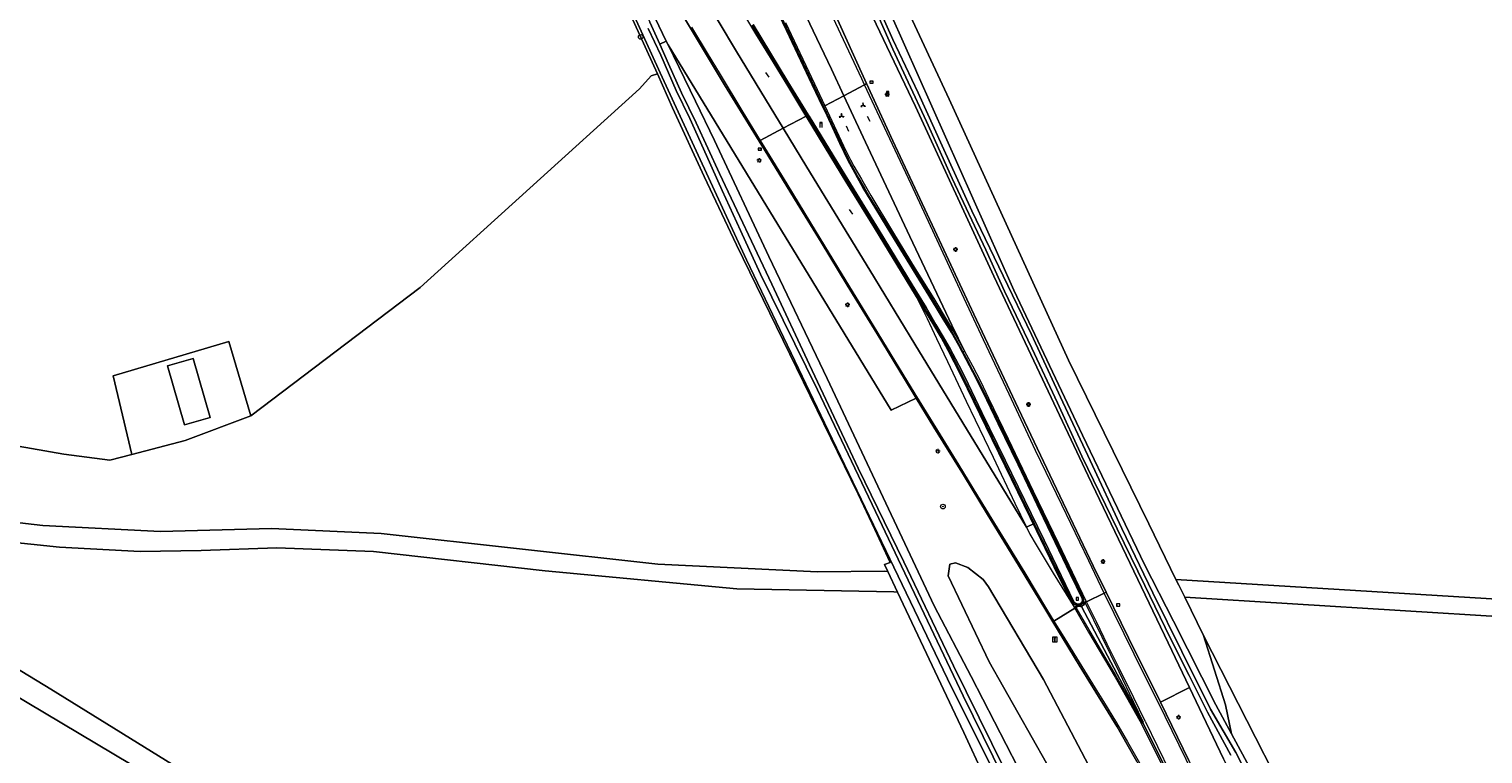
# Model space of a CAD drawing. Header units: metres. Extents: x 168032 to 180145, y 382923 to 399665.
# Tile 11 of 256: x 178185 to 178436, y 384806 to 384932. Entities that reach past the tile are written whole.
import ezdxf
from ezdxf.enums import TextEntityAlignment as Align

# ---------------------------------------------------------------- set-up
doc = ezdxf.new("R2010")
doc.units = ezdxf.units.M
doc.layers.get('0').update_dxf_attribs({"color": 8, "lineweight": 18})
for name, color, linetype, lineweight in [('B-WE-GR-BEPLANTING_CULTUUR_BOSPLANTSOEN-GV', 8, 'Continuous', 18), ('B-WE-GR-BOOM-S', 8, 'Continuous', 18), ('B-WE-GR-BOS_GEMENGD-GV', 8, 'Continuous', 18), ('B-WE-GR-BOS_LOOF-GV', 8, 'Continuous', 18), ('B-WE-GR-BOS_NAALD-GV', 8, 'Continuous', 18), ('B-WE-GR-GRAS-GV', 8, 'Continuous', 18), ('B-WE-IE-MEUBILAIR_WEGMEUBILAIR-S', 8, 'Continuous', 25), ('B-WE-IE-MEUBILAIR_WEGMEUBILAIR_PAAL-S', 8, 'Continuous', 18), ('B-WE-IE-MEUBILAIR_WEGMEUBILAIR_VERKEERSBORD-S', 8, 'Continuous', 18), ('B-WE-IE-TERREINAFSCHEIDING_KUNSTMATIG_HEKWERK-G', 8, 'IE-TERREINAFSCHEIDING-KUNSTMATIG', 18), ('B-WE-KL-DATA-S', 8, 'Continuous', 18), ('B-WE-KL-ET_LS_OV_LICHTMAST-S', 8, 'Continuous', 18), ('B-WE-OG-BEBOUWING-GV', 8, 'Continuous', 18), ('B-WE-OG-WATER_SLOOT-GV', 8, 'Continuous', 18), ('B-WE-OG-WEG-GV', 8, 'Continuous', 18), ('B-WE-VH-ONVERHARD-GV', 8, 'Continuous', 18), ('B-WE-VH-VERHARDING_BEDRIJFSVLOERPLAAT-GV', 8, 'Continuous', 18), ('B-WE-VH-VERHARDING_BETON-GV', 8, 'Continuous', 18), ('B-WE-VH-VERHARDING_FUNDERING_ZAND-GV', 8, 'Continuous', 18), ('B-WE-VW-MARKERING_PICTOGRAM-G', 8, 'Continuous', 18)]:
    doc.layers.add(name, color=color, linetype=linetype, lineweight=lineweight)
doc.styles.add('NLCS-ISO', font='NLCS-ISO.ttf')
doc.linetypes.add('IE-TERREINAFSCHEIDING-KUNSTMATIG', pattern='A,4,[82,NLCS.SHX,S=0.75,R=90,X=0,Y=0],4,-2', length=10)

# ---------------------------------------------------------------- blocks, each defined once
blk = doc.blocks.new('SIE-WEG_VERKEERSBORD-SO')
at = {"color": 0, "linetype": 'ByBlock', "lineweight": 18}
blk.add_lwpolyline([(-1.125, -1.125), (1.125, -1.125), (1.125, 1.125), (-1.125, 1.125)], close=True, dxfattribs=at)
at = {"color": 0, "linetype": 'ByBlock', "lineweight": 18, "style": 'NLCS-ISO'}
blk.add_text('vb', height=1.5, dxfattribs=at).set_placement((0, 0), align=Align.MIDDLE_CENTER)
blk = doc.blocks.new('SIE-WEG_VERKEERSBORD_INFORMATIE-SO')
at = {"linetype": 'ByBlock', "lineweight": 18}
h = blk.add_hatch(color=0, dxfattribs=at)
h.dxf.hatch_style = 1
h.paths.add_polyline_path([(0.3, 0.5), (-0.8, 0.5), (-0.8, 0.2), (-0.3, 0.2), (-0.3, -1.6), (0.3, -1.6)])
h = blk.add_hatch(color=0, dxfattribs=at)
h.dxf.hatch_style = 1
edge = h.paths.add_edge_path()
edge.add_arc((0, 1.2), 0.373, 0, 360)
at = {"color": 0, "linetype": 'ByBlock', "lineweight": 18}
for points in [[(-2, -2), (2, -2), (2, 2), (-2, 2)], [(0.3, 0.5), (-0.8, 0.5), (-0.8, 0.2), (-0.3, 0.2), (-0.3, -1.6), (0.3, -1.6)]]:
    blk.add_lwpolyline(points, close=True, dxfattribs=at)
blk.add_circle((0, 1.2), 0.373, dxfattribs=at)
blk = doc.blocks.new('SIE-WEG_VERKEERSBORD_WEGWIJZER-SO')
at = {"linetype": 'ByBlock', "lineweight": 18}
h = blk.add_hatch(color=0, dxfattribs=at)
h.dxf.hatch_style = 1
h.paths.add_polyline_path([(0.5, 1), (0, 2), (-0.5, 1)])
h = blk.add_hatch(color=0, dxfattribs=at)
h.dxf.hatch_style = 1
h.paths.add_polyline_path([(-1.4, -0.2), (-2, -1.2), (-0.9, -1.1)])
h = blk.add_hatch(color=0, dxfattribs=at)
h.dxf.hatch_style = 1
h.paths.add_polyline_path([(1.4, -0.2), (2, -1.2), (0.9, -1.1)])
at = {"color": 0, "linetype": 'ByBlock', "lineweight": 18}
for points in [[(-1.1, -0.7), (0, 0)], [(0, 1), (0, 0)], [(1.1, -0.7), (0, 0)]]:
    blk.add_lwpolyline(points, dxfattribs=at)
for points in [[(0.5, 1), (0, 2), (-0.5, 1)], [(-1.4, -0.2), (-2, -1.2), (-0.9, -1.1)], [(1.4, -0.2), (2, -1.2), (0.9, -1.1)]]:
    blk.add_lwpolyline(points, close=True, dxfattribs=at)
blk = doc.blocks.new('SIE-WEG_PAAL_HECTOMETERPAAL-SO')
at = {"color": 0, "linetype": 'ByBlock', "lineweight": 18}
blk.add_lwpolyline([(-1.44375, -0.94375), (1.44375, -0.94375), (1.44375, 0.94375), (-1.44375, 0.94375)], close=True, dxfattribs=at)
at = {"color": 0, "linetype": 'ByBlock', "lineweight": 18, "style": 'NLCS-ISO'}
blk.add_text('hm', height=1.5, dxfattribs=at).set_placement((0, 0), align=Align.MIDDLE_CENTER)
at = {"style": 'NLCS-ISO'}
blk.add_attdef('WAARDE', (2.13125, -1.69375), '', height=1.5, dxfattribs=at)
blk = doc.blocks.new('SKL-ET_OV_LICHTMAST-SO')
at = {"color": 0, "linetype": 'ByBlock', "lineweight": 18}
for points in [[(-1.2, 0), (-2, 0)], [(-1.4, 1.4), (-0.9, 0.9)], [(0, 2), (0, 1.2)], [(0.9, 0.9), (1.4, 1.4)], [(2, 0), (1.2, 0)], [(-1.4, -1.4), (-0.9, -0.9)], [(0, -1.2), (0, -2)], [(0.9, -0.9), (1.4, -1.4)]]:
    blk.add_lwpolyline(points, dxfattribs=at)
blk.add_circle((0, 0), 1, dxfattribs=at)
blk = doc.blocks.new('SKL-DATA_PORTAAL-SO')
at = {"color": 0, "linetype": 'ByBlock', "lineweight": 18}
blk.add_lwpolyline([(-0.75, -2), (-0.75, 1.75), (0.75, 1.75), (0.75, -2), (1, -2), (1, 2), (-1, 2), (-1, -2)], close=True, dxfattribs=at)
blk = doc.blocks.new('SGR-BOOM_01-SO')
at = {"linetype": 'ByBlock', "lineweight": 18}
h = blk.add_hatch(color=0, dxfattribs=at)
h.dxf.hatch_style = 1
edge = h.paths.add_edge_path()
edge.add_arc((0, 0), 0.25, 0, 360)
at = {"color": 0, "linetype": 'ByBlock', "lineweight": 18}
for radius in [2, 0.25]:
    blk.add_circle((0, 0), radius, dxfattribs=at)

msp = doc.modelspace()

# ---------------------------------------------------------------- linework, layer by layer
at = {"layer": 'B-WE-GR-BEPLANTING_CULTUUR_BOSPLANTSOEN-GV', "flags": 128}
for points in [[(178281.54, 384950.24), (178293.481, 384924.028), (178296.06, 384918.17), (178301.57, 384906.31), (178307.13, 384894.48), (178317.56, 384873.18), (178328.24, 384851.35), (178331.07, 384845.22), (178333.75, 384839.53), (178332.77, 384839.16), (178333.332, 384837.969), (178335.026, 384834.384), (178346.49, 384810.11), (178367.6, 384764.45)], [(178354.086, 384798.618), (178344.364, 384817.927), (178323.032, 384862.356), (178308.878, 384891.875), (178293.936, 384924.235), (178281.988, 384950.462)], [(178454.89, 384696.77), (178431.94, 384741.13), (178409.04, 384785.56), (178387.997, 384826.848), (178391.78, 384814.889), (178392.855, 384809.853), (178402.438, 384792.132), (178405.261, 384785.971), (178408.138, 384779.835), (178408.28, 384779.54), (178411.068, 384773.724), (178414.052, 384767.64), (178417.515, 384760.743), (178421.047, 384753.881), (178424.647, 384747.055), (178428.315, 384740.265), (178432.583, 384732.162), (178436.815, 384724.039)]]:
    msp.add_lwpolyline(points, dxfattribs=at)
msp.add_lwpolyline([(178360.304, 384819.241), (178350.784, 384835.279), (178349.88, 384836.572), (178347.185, 384838.621), (178345.082, 384839.454), (178344.074, 384839.241), (178343.799, 384837.169), (178350.89, 384822.297), (178368.266, 384791.647), (178384.532, 384759.425), (178400.903, 384724.56), (178414.6, 384696.579), (178416.701, 384694.643), (178418.481, 384694.651), (178419.438, 384695.37), (178420.451, 384696.625), (178421.285, 384698.315), (178418.527, 384706.289), (178403.439, 384736.7), (178387.902, 384766.784)], close=True, dxfattribs=at)
at = {"layer": 'B-WE-GR-BOS_GEMENGD-GV', "flags": 128}
for points in [[(178151.659, 384850.024), (178187.077, 384845.909), (178207.431, 384844.88), (178226.682, 384845.394), (178245.64, 384844.513), (178293.549, 384839.222), (178321.177, 384837.899), (178332.763, 384838.005), (178333.332, 384837.969), (178332.77, 384839.16), (178333.75, 384839.53), (178331.07, 384845.22), (178328.24, 384851.35), (178317.56, 384873.18), (178307.13, 384894.48), (178301.57, 384906.31), (178296.06, 384918.17), (178293.481, 384924.028), (178292.357, 384923.689), (178290.331, 384921.452), (178252.374, 384887.088), (178223.097, 384864.874), (178211.711, 384860.586), (178202.466, 384858.203), (178198.643, 384857.217), (178190.725, 384858.239), (178169.24, 384861.977)], [(178255.266, 384715.629), (178270.991, 384754.132), (178269.374, 384760.011), (178265.847, 384765.301), (178259.087, 384770.739), (178169.295, 384824.232), (178150.778, 384834.078), (178137.698, 384847.452), (178123.002, 384851.567), (178101.546, 384864.793), (178084.725, 384875.945), (178080.105, 384878.73)]]:
    msp.add_lwpolyline(points, dxfattribs=at)
at = {"layer": 'B-WE-GR-BOS_LOOF-GV', "flags": 128}
msp.add_lwpolyline([(178367.6, 384764.45), (178346.49, 384810.11), (178335.026, 384834.384), (178334.395, 384834.42), (178307.216, 384834.96), (178274.003, 384838.046), (178244.317, 384841.426), (178227.564, 384842.014), (178214.485, 384841.573), (178203.904, 384841.426), (178189.942, 384842.161), (178168.927, 384844.366), (178145.855, 384847.893), (178144.091, 384846.129), (178154.084, 384838.193), (178168.045, 384829.964), (178188.473, 384817.619), (178213.162, 384802.335)], dxfattribs=at)
at = {"layer": 'B-WE-GR-BOS_NAALD-GV', "flags": 128}
for points in [[(178329.146, 384953.499), (178328.54, 384952.74), (178343.95, 384919.67), (178364.64, 384874.53), (178378.512, 384846.211), (178383.228, 384836.584), (178459.548, 384831.899), (178520.719, 384827.152), (178520.969, 384827.935), (178533.65, 384853.384), (178544.884, 384883.613), (178567.315, 384939.122), (178576.384, 384958.759), (178589.85, 384977.231), (178601.387, 384990.781), (178612.65, 385002.791), (178639.655, 385031.475), (178654.103, 385048.381), (178643.158, 385051.905), (178553.433, 385087.916), (178470.01, 385122.946), (178421.646, 385064.752), (178367.507, 385000.063), (178348.318, 384977.225)], [(178384.745, 384833.486), (178387.997, 384826.848), (178409.04, 384785.56), (178431.94, 384741.13), (178454.89, 384696.77), (178464.746, 384675.538), (178509.596, 384792.318), (178519.781, 384824.216), (178459.34, 384828.906)]]:
    msp.add_lwpolyline(points, close=True, dxfattribs=at)
at = {"layer": 'B-WE-GR-GRAS-GV', "flags": 128}
msp.add_lwpolyline([(178134.14, 384932.951), (178069.56, 384904.91), (178070.753, 384903.633), (178077.712, 384896.823), (178091.776, 384885.276), (178106.765, 384873.393), (178125.085, 384868.843), (178132.339, 384867.51), (178142.703, 384865.882), (178169.24, 384861.977), (178190.725, 384858.239), (178198.643, 384857.217), (178202.466, 384858.203), (178199.255, 384871.804), (178219.241, 384877.725), (178223.097, 384864.874), (178252.374, 384887.088), (178290.331, 384921.452), (178292.357, 384923.689), (178293.481, 384924.028), (178281.54, 384950.24)], dxfattribs=at)
for points in [[(178223.097, 384864.874), (178219.241, 384877.725), (178199.255, 384871.804), (178202.466, 384858.203), (178211.711, 384860.586)], [(178213.108, 384874.802), (178216.024, 384864.611), (178211.586, 384863.341), (178208.67, 384873.532)]]:
    msp.add_lwpolyline(points, close=True, dxfattribs=at)
at = {"layer": 'B-WE-IE-TERREINAFSCHEIDING_KUNSTMATIG_HEKWERK-G', "flags": 128}
for points in [[(178252.374, 384887.088), (178290.331, 384921.452), (178292.357, 384923.689), (178293.481, 384924.028)], [(178223.097, 384864.874), (178252.374, 384887.088)], [(178106.765, 384873.393), (178125.085, 384868.843), (178132.339, 384867.51), (178142.703, 384865.882), (178169.24, 384861.977), (178190.725, 384858.239)], [(178202.466, 384858.203), (178211.711, 384860.586), (178223.097, 384864.874)], [(178190.725, 384858.239), (178198.643, 384857.217), (178202.466, 384858.203)]]:
    msp.add_lwpolyline(points, dxfattribs=at)
at = {"layer": 'B-WE-OG-BEBOUWING-GV', "flags": 128}
msp.add_lwpolyline([(178213.108, 384874.802), (178208.67, 384873.532), (178211.586, 384863.341), (178216.024, 384864.611)], close=True, dxfattribs=at)
at = {"layer": 'B-WE-OG-WATER_SLOOT-GV', "flags": 128}
for points in [[(178277.766, 384963.21), (178276.949, 384962.407), (178277.293, 384961.978), (178279.242, 384959.237), (178280.918, 384956.257), (178285.994, 384945.706), (178292.174, 384932.992), (178293.87, 384929.164), (178295.003, 384929.701), (178292.432, 384935.003), (178280.289, 384959.176), (178277.892, 384963.05)], [(178295.316, 384929.055), (178295.003, 384929.701), (178293.87, 384929.164), (178295.369, 384925.777), (178297.63, 384920.752), (178300.15, 384915.581), (178304.231, 384906.783), (178313.271, 384887.635), (178319.789, 384873.721), (178328.214, 384855.808), (178336.125, 384839.626), (178344.702, 384821.636), (178355.768, 384799.181), (178357.871, 384800.195), (178347.753, 384819.777), (178341.392, 384832.022), (178327.01, 384862.49), (178322.838, 384871.328), (178312.739, 384892.425), (178303.328, 384912.532), (178300.026, 384919.342)]]:
    msp.add_lwpolyline(points, close=True, dxfattribs=at)
for points in [[(178321.436, 384953.342), (178338.114, 384918.372), (178351.708, 384889.015), (178368.024, 384854.47), (178381.879, 384825.615), (178385.563, 384817.895), (178387.882, 384813.034), (178391.449, 384805.561)], [(178281.988, 384950.462), (178293.936, 384924.235), (178308.878, 384891.875), (178323.032, 384862.356), (178344.364, 384817.927), (178354.086, 384798.618)], [(178402.438, 384792.132), (178392.855, 384809.853), (178390.127, 384814.899), (178382.781, 384829.377), (178377.808, 384839.169), (178367.076, 384861.556), (178355.156, 384886.593), (178326.785, 384950.321)], [(178328.396, 384943.055), (178334.236, 384929.974), (178338.604, 384920.736), (178342.745, 384911.612), (178347.89, 384900.367), (178353.319, 384889.075), (178358.202, 384878.929), (178363.248, 384868.105), (178368.352, 384857.166), (178373.852, 384845.399), (178379.222, 384834.282), (178384.254, 384824.088), (178389.194, 384814.116), (178393.591, 384806.642), (178406.805, 384780.457)], [(178406.805, 384780.457), (178393.591, 384806.642), (178389.194, 384814.116), (178384.254, 384824.088), (178379.222, 384834.282), (178373.852, 384845.399), (178368.352, 384857.166), (178363.248, 384868.105), (178358.202, 384878.929), (178353.319, 384889.075), (178347.89, 384900.367), (178342.745, 384911.612), (178338.604, 384920.736), (178334.236, 384929.974), (178328.396, 384943.055)], [(178392.699, 384806.192), (178388.662, 384813.612), (178385.495, 384819.93), (178382.197, 384826.486), (178377.859, 384835.514), (178373.052, 384845.324), (178366.959, 384857.892), (178362.692, 384867.147), (178358.256, 384876.594), (178353.551, 384886.425), (178350.323, 384893.595), (178344.506, 384905.946), (178340.024, 384915.775), (178336.849, 384922.601), (178334.207, 384928.307), (178330.959, 384935.627)], [(178330.959, 384935.627), (178334.207, 384928.307), (178336.849, 384922.601), (178340.024, 384915.775), (178344.506, 384905.946), (178350.323, 384893.595), (178353.551, 384886.425), (178358.256, 384876.594), (178362.692, 384867.147), (178366.959, 384857.892), (178373.052, 384845.324), (178377.859, 384835.514), (178382.197, 384826.486), (178385.495, 384819.93), (178388.662, 384813.612), (178392.699, 384806.192)], [(178355.768, 384799.181), (178344.702, 384821.636), (178336.125, 384839.626), (178328.214, 384855.808), (178319.789, 384873.721), (178313.271, 384887.635), (178304.231, 384906.783), (178300.15, 384915.581), (178297.63, 384920.752), (178295.369, 384925.777), (178293.87, 384929.164), (178292.174, 384932.992)], [(178355.019, 384798.853), (178346.37, 384816.443), (178331.768, 384847.103), (178321.17, 384869.374), (178311.327, 384889.395), (178307.846, 384896.96), (178304.663, 384903.867), (178301.939, 384909.926), (178299.073, 384916.293), (178296.699, 384921.132), (178294.066, 384927.292), (178291.862, 384931.882)], [(178291.862, 384931.882), (178294.066, 384927.292), (178296.699, 384921.132), (178299.073, 384916.293), (178301.939, 384909.926), (178304.663, 384903.867), (178307.846, 384896.96), (178311.327, 384889.395), (178321.17, 384869.374), (178331.768, 384847.103), (178346.37, 384816.443), (178355.019, 384798.853)]]:
    msp.add_lwpolyline(points, dxfattribs=at)
at = {"layer": 'B-WE-OG-WEG-GV', "flags": 128}
for points in [[(178319.747, 384944.328), (178327.092, 384927.962), (178329.674, 384922.359), (178334.227, 384912.479), (178341.456, 384897.08), (178348.22, 384882.478), (178355.909, 384866.207), (178361.947, 384853.485), (178368.922, 384838.918), (178371.155, 384834.358), (178375.009, 384826.488), (178380.527, 384815.333), (178385.563, 384817.895), (178381.879, 384825.615), (178368.024, 384854.47), (178351.708, 384889.015), (178338.114, 384918.372), (178321.436, 384953.342)], [(178326.785, 384950.321), (178355.156, 384886.593), (178367.076, 384861.556), (178377.808, 384839.169), (178382.781, 384829.377), (178390.127, 384814.899), (178392.855, 384809.853), (178391.78, 384814.889), (178387.997, 384826.848), (178384.745, 384833.486), (178383.846, 384835.323), (178383.705, 384835.61), (178383.228, 384836.584), (178378.512, 384846.211), (178364.64, 384874.53), (178343.95, 384919.67), (178328.54, 384952.74)], [(178292.432, 384935.003), (178295.003, 384929.701), (178295.316, 384929.055), (178333.939, 384865.842), (178338.271, 384867.938), (178336.236, 384871.276), (178331.48, 384879.05), (178326.329, 384887.482), (178321.784, 384894.936), (178317.166, 384902.423), (178312.101, 384910.749), (178311.089, 384912.393), (178305.083, 384922.152), (178300.037, 384930.485), (178297.309, 384935.138)], [(178376.455, 384805.073), (178374.791, 384808.038), (178373.035, 384811.077), (178371.058, 384814.354), (178366.49, 384821.741), (178361.911, 384829.258), (178360.52, 384831.541), (178355.35, 384840.063), (178350.615, 384847.779), (178346.424, 384854.65), (178341.338, 384862.905), (178338.271, 384867.938), (178333.939, 384865.842), (178295.316, 384929.055), (178300.026, 384919.342), (178303.328, 384912.532), (178312.739, 384892.425), (178322.838, 384871.328), (178327.01, 384862.49), (178341.392, 384832.022), (178347.753, 384819.777), (178357.871, 384800.195)], [(178436.409, 384715.684), (178430.754, 384727.073), (178425.567, 384737.427), (178420.345, 384747.763), (178415.2, 384758.332), (178410.023, 384768.885), (178405.777, 384777.167), (178402.888, 384782.893), (178391.449, 384805.561), (178387.882, 384813.034), (178385.563, 384817.895), (178380.527, 384815.333), (178385.444, 384805.273), (178388.143, 384799.839), (178396.11, 384783.575), (178402.066, 384771.5), (178414.354, 384747.132), (178416.809, 384742.19), (178428.768, 384718.312), (178436.127, 384703.707), (178444.828, 384686.288)]]:
    msp.add_lwpolyline(points, dxfattribs=at)
msp.add_lwpolyline([(178350.784, 384835.279), (178360.304, 384819.241), (178387.902, 384766.784), (178403.439, 384736.7), (178418.527, 384706.289), (178421.285, 384698.315), (178420.451, 384696.625), (178419.438, 384695.37), (178418.481, 384694.651), (178416.701, 384694.643), (178414.6, 384696.579), (178400.903, 384724.56), (178384.532, 384759.425), (178368.266, 384791.647), (178350.89, 384822.297), (178343.799, 384837.169), (178344.074, 384839.241), (178345.082, 384839.454), (178347.185, 384838.621), (178349.88, 384836.572)], close=True, dxfattribs=at)
at = {"layer": 'B-WE-VH-ONVERHARD-GV', "flags": 128}
msp.add_lwpolyline([(178459.548, 384831.899), (178383.228, 384836.584), (178383.705, 384835.61), (178383.846, 384835.323), (178384.745, 384833.486), (178459.34, 384828.906)], dxfattribs=at)
at = {"layer": 'B-WE-VH-VERHARDING_BEDRIJFSVLOERPLAAT-GV', "flags": 128}
for points in [[(178311.444, 384940.787), (178315.783, 384931.547), (178320.235, 384922.162), (178322.1, 384918.297), (178322.478, 384917.513), (178325.043, 384912.004), (178326.481, 384908.997), (178327.334, 384907.429), (178328.097, 384906.073), (178329.034, 384904.392), (178330.442, 384902.032), (178333.888, 384896.425), (178338.237, 384889.284), (178341.722, 384883.61), (178342.942, 384881.615), (178344.35, 384879.286), (178344.889, 384878.358), (178345.626, 384877.029), (178346.915, 384874.628), (178348.063, 384872.422), (178348.988, 384870.599), (178350.479, 384867.604), (178352.457, 384863.511), (178355.885, 384856.379), (178360.294, 384847.182), (178364.968, 384837.419), (178366.999, 384833.27), (178367.041, 384832.91), (178366.911, 384832.582), (178366.622, 384832.363), (178366.325, 384832.299), (178365.917, 384832.418), (178365.721, 384832.517), (178365.551, 384832.687), (178360.42, 384843.339), (178353.667, 384857.2), (178349.622, 384865.468), (178346.655, 384871.622), (178345.667, 384873.639), (178345.055, 384874.711), (178344.117, 384876.478), (178342.947, 384878.536), (178341.647, 384880.678), (178339.963, 384883.609), (178337.545, 384887.551), (178331.845, 384896.94), (178325.936, 384906.519), (178319.724, 384916.692), (178319.571, 384916.941), (178316.034, 384922.684), (178310.042, 384932.552)], [(178309.848, 384932.442), (178312.676, 384927.76), (178316.139, 384922.108), (178319.362, 384916.829), (178320.42, 384915.097), (178323.875, 384909.414), (178327.7, 384903.178), (178331.711, 384896.618), (178336.228, 384889.244), (178339.897, 384883.219), (178341.188, 384881.096), (178342.268, 384879.224), (178343.165, 384877.69), (178344.37, 384875.483), (178346.052, 384872.181), (178349.505, 384865.081), (178354.322, 384855.273), (178358.689, 384846.241), (178359.259, 384845.061), (178365.384, 384832.528), (178365.62, 384832.266), (178365.93, 384832.162), (178366.24, 384832.072), (178366.565, 384832.093), (178366.714, 384832.184), (178366.949, 384832.333), (178367.202, 384832.682), (178367.241, 384833.086), (178367.14, 384833.337), (178362.668, 384842.773), (178356.16, 384856.334), (178351.263, 384866.439), (178350.457, 384868.089), (178349.282, 384870.439), (178348.033, 384872.756), (178346.92, 384874.903), (178346.352, 384875.958), (178346.217, 384876.207), (178345.261, 384877.957), (178344.303, 384879.659), (178343.185, 384881.596), (178341.156, 384884.927), (178337.819, 384890.403), (178332.812, 384898.524), (178330.229, 384902.668), (178329.235, 384904.383), (178328.318, 384905.929), (178326.752, 384908.775), (178326.467, 384909.378), (178324.611, 384913.249), (178322.231, 384918.368), (178320.61, 384921.855), (178315.353, 384932.979)]]:
    msp.add_lwpolyline(points, dxfattribs=at)
at = {"layer": 'B-WE-VH-VERHARDING_BETON-GV', "flags": 128}
for points in [[(178303.618, 384967.673), (178303.495, 384967.62), (178300.031, 384975.13), (178297.214, 384981.164), (178296.614, 384982.772), (178296.252, 384984.321), (178295.941, 384984.217), (178292.159, 384982.953), (178291.952, 384982.884), (178296.888, 384972.198), (178304.242, 384956.446), (178310.479, 384943.194), (178315.353, 384932.979), (178320.61, 384921.855), (178322.231, 384918.368), (178322.438, 384918.478), (178325.738, 384920.248), (178323.586, 384924.847), (178316.7, 384939.397), (178306.413, 384961.21), (178305.253, 384963.916), (178305.489, 384964.002)], [(178329.674, 384922.359), (178329.303, 384922.16), (178325.738, 384920.248), (178330.347, 384910.394), (178337.158, 384895.909), (178344.444, 384880.589), (178346.602, 384876.092), (178346.352, 384875.958), (178346.92, 384874.903), (178348.033, 384872.756), (178349.282, 384870.439), (178350.457, 384868.089), (178351.263, 384866.439), (178356.16, 384856.334), (178362.668, 384842.773), (178367.14, 384833.337), (178367.241, 384833.086), (178367.202, 384832.682), (178366.949, 384832.333), (178366.714, 384832.184), (178367.421, 384832.53), (178367.503, 384832.57), (178367.747, 384832.69), (178370.823, 384834.196), (178371.155, 384834.358), (178368.922, 384838.918), (178361.947, 384853.485), (178355.909, 384866.207), (178348.22, 384882.478), (178341.456, 384897.08), (178334.227, 384912.479)], [(178325.738, 384920.248), (178322.438, 384918.478), (178322.231, 384918.368), (178324.611, 384913.249), (178326.467, 384909.378), (178326.752, 384908.775), (178328.318, 384905.929), (178329.235, 384904.383), (178330.229, 384902.668), (178332.812, 384898.524), (178337.819, 384890.403), (178341.156, 384884.927), (178343.185, 384881.596), (178344.303, 384879.659), (178345.261, 384877.957), (178346.217, 384876.207), (178346.352, 384875.958), (178346.602, 384876.092), (178344.444, 384880.589), (178337.158, 384895.909), (178330.347, 384910.394)], [(178319.362, 384916.829), (178319.197, 384916.741), (178315.234, 384914.616), (178319.32, 384907.913), (178330.238, 384890.059), (178338.018, 384877.282), (178357.34, 384845.588), (178358.689, 384846.241), (178354.322, 384855.273), (178349.505, 384865.081), (178346.052, 384872.181), (178344.37, 384875.483), (178343.165, 384877.69), (178342.268, 384879.224), (178341.188, 384881.096), (178339.897, 384883.219), (178336.228, 384889.244), (178331.711, 384896.618), (178327.7, 384903.178), (178323.875, 384909.414), (178320.42, 384915.097)], [(178315.234, 384914.616), (178311.275, 384912.493), (178311.089, 384912.393), (178312.101, 384910.749), (178317.166, 384902.423), (178321.784, 384894.936), (178326.329, 384887.482), (178331.48, 384879.05), (178336.236, 384871.276), (178338.271, 384867.938), (178341.338, 384862.905), (178346.424, 384854.65), (178350.615, 384847.779), (178355.35, 384840.063), (178360.52, 384831.541), (178361.911, 384829.258), (178362.105, 384829.376), (178365.714, 384831.575), (178365.903, 384831.69), (178366.229, 384831.889), (178366.565, 384832.093), (178366.24, 384832.072), (178365.93, 384832.162), (178365.62, 384832.266), (178365.384, 384832.528), (178359.259, 384845.061), (178358.689, 384846.241), (178357.34, 384845.588), (178338.018, 384877.282), (178330.238, 384890.059), (178319.32, 384907.913)], [(178371.155, 384834.358), (178370.823, 384834.196), (178367.747, 384832.69), (178367.503, 384832.57), (178367.421, 384832.53), (178366.714, 384832.184), (178366.866, 384831.897), (178373.048, 384820.185), (178375.312, 384815.986), (178377.573, 384811.699), (178381.832, 384803.121), (178384.446, 384797.877), (178384.762, 384798.078), (178387.83, 384799.678), (178388.143, 384799.839), (178385.444, 384805.273), (178380.527, 384815.333), (178375.009, 384826.488)], [(178366.866, 384831.897), (178366.714, 384832.184), (178366.565, 384832.093), (178366.229, 384831.889), (178365.903, 384831.69), (178365.714, 384831.575), (178362.105, 384829.376), (178361.911, 384829.258), (178366.49, 384821.741), (178371.058, 384814.354), (178373.035, 384811.077), (178374.791, 384808.038), (178376.455, 384805.073), (178378.411, 384801.347), (178381.065, 384796.164), (178381.471, 384796.348), (178384.183, 384797.762), (178384.446, 384797.877), (178381.832, 384803.121), (178377.573, 384811.699), (178375.312, 384815.986), (178373.048, 384820.185)]]:
    msp.add_lwpolyline(points, close=True, dxfattribs=at)
for points in [[(178316.7, 384939.397), (178323.586, 384924.847), (178325.738, 384920.248), (178329.303, 384922.16), (178329.674, 384922.359), (178327.092, 384927.962), (178319.747, 384944.328)], [(178310.042, 384932.552), (178316.034, 384922.684), (178319.571, 384916.941), (178319.724, 384916.692), (178325.936, 384906.519), (178331.845, 384896.94), (178337.545, 384887.551), (178339.963, 384883.609), (178341.647, 384880.678), (178342.947, 384878.536), (178344.117, 384876.478), (178345.055, 384874.711), (178345.667, 384873.639), (178346.655, 384871.622), (178349.622, 384865.468), (178353.667, 384857.2), (178360.42, 384843.339), (178365.551, 384832.687), (178365.721, 384832.517), (178365.917, 384832.418), (178366.325, 384832.299), (178366.622, 384832.363), (178366.911, 384832.582), (178367.041, 384832.91), (178366.999, 384833.27), (178364.968, 384837.419), (178360.294, 384847.182), (178355.885, 384856.379), (178352.457, 384863.511), (178350.479, 384867.604), (178348.988, 384870.599), (178348.063, 384872.422), (178346.915, 384874.628), (178345.626, 384877.029), (178344.889, 384878.358), (178344.35, 384879.286), (178342.942, 384881.615), (178341.722, 384883.61), (178338.237, 384889.284), (178333.888, 384896.425), (178330.442, 384902.032), (178329.034, 384904.392), (178328.097, 384906.073), (178327.334, 384907.429), (178326.481, 384908.997), (178325.043, 384912.004), (178322.478, 384917.513), (178322.1, 384918.297), (178320.235, 384922.162), (178315.783, 384931.547), (178311.444, 384940.787)], [(178297.309, 384935.138), (178300.037, 384930.485), (178305.083, 384922.152), (178311.089, 384912.393), (178311.275, 384912.493), (178315.234, 384914.616), (178313.77, 384917.018), (178307.156, 384927.881), (178300.787, 384938.597)], [(178300.787, 384938.597), (178307.156, 384927.881), (178313.77, 384917.018), (178315.234, 384914.616), (178319.197, 384916.741), (178319.362, 384916.829), (178316.139, 384922.108), (178312.676, 384927.76), (178309.848, 384932.442)]]:
    msp.add_lwpolyline(points, dxfattribs=at)
at = {"layer": 'B-WE-VH-VERHARDING_FUNDERING_ZAND-GV', "flags": 128}
for points in [[(178168.927, 384844.366), (178189.942, 384842.161), (178203.904, 384841.426), (178214.485, 384841.573), (178227.564, 384842.014), (178244.317, 384841.426), (178274.003, 384838.046), (178307.216, 384834.96), (178334.395, 384834.42), (178335.026, 384834.384), (178333.332, 384837.969), (178332.763, 384838.005), (178321.177, 384837.899), (178293.549, 384839.222), (178245.64, 384844.513), (178226.682, 384845.394), (178207.431, 384844.88), (178187.077, 384845.909), (178151.659, 384850.024)], [(178213.162, 384802.335), (178188.473, 384817.619), (178168.045, 384829.964), (178154.084, 384838.193), (178144.091, 384846.129), (178145.855, 384847.893), (178137.698, 384847.452), (178150.778, 384834.078), (178169.295, 384824.232), (178259.087, 384770.739)]]:
    msp.add_lwpolyline(points, dxfattribs=at)
at = {"layer": 'B-WE-VW-MARKERING_PICTOGRAM-G', "flags": 128}
for points in [[(178344.444, 384880.589), (178337.158, 384895.909), (178330.347, 384910.394), (178325.738, 384920.248), (178323.586, 384924.847), (178316.7, 384939.397), (178306.413, 384961.21)], [(178338.018, 384877.282), (178330.238, 384890.059), (178319.598, 384907.456), (178319.32, 384907.913), (178315.234, 384914.616), (178313.77, 384917.018), (178307.156, 384927.881), (178300.787, 384938.597), (178296.155, 384947.074), (178294.785, 384949.688)], [(178338.119, 384885.766), (178331.022, 384897.379), (178326.098, 384905.415), (178322.529, 384911.3), (178319.197, 384916.741), (178319.003, 384917.059), (178316.213, 384921.668), (178313.033, 384926.862), (178310.51, 384930.978), (178307.626, 384935.734)], [(178377.74, 384820.12), (178372.509, 384830.703), (178370.823, 384834.196), (178368.118, 384839.798), (178363.455, 384849.501), (178358.938, 384858.906), (178354.339, 384868.597), (178349.915, 384878.026), (178346.173, 384886.052), (178342.239, 384894.507), (178337.38, 384904.939), (178333.211, 384913.797), (178329.303, 384922.16), (178328.825, 384923.183), (178323.912, 384933.731)], [(178299.389, 384932.118), (178302.069, 384927.64), (178304.323, 384923.919), (178308.253, 384917.4), (178311.275, 384912.493), (178312.003, 384911.31), (178315.837, 384905.019), (178319.968, 384898.245), (178325.453, 384889.25), (178330.16, 384881.57), (178333.877, 384875.48), (178338.036, 384868.691), (178341.918, 384862.366), (178345.655, 384856.358), (178348.864, 384851.042), (178352.711, 384844.724), (178357.053, 384837.694), (178360.843, 384831.43), (178362.105, 384829.376), (178364.006, 384826.285), (178366.945, 384821.484), (178369.221, 384817.776), (178370.662, 384815.445)], [(178315.628, 384932.921), (178320.643, 384922.289), (178322.438, 384918.478), (178325.677, 384911.601), (178326.885, 384909.165), (178327.462, 384908.087), (178328.763, 384905.816), (178330.416, 384903.016), (178334.136, 384896.773), (178338.091, 384890.303), (178341.303, 384885.148), (178343.643, 384881.314), (178345.169, 384878.681), (178346.602, 384876.092), (178348.008, 384873.514), (178349.37, 384870.857), (178350.763, 384867.959), (178354.168, 384860.902), (178358.496, 384851.849), (178362.871, 384842.818), (178367.649, 384832.89)], [(178312.194, 384924.276), (178312.739, 384923.437)], [(178330.281, 384915.769), (178329.851, 384916.671)], [(178326.609, 384914.058), (178326.19, 384914.966)], [(178326.66, 384900.585), (178327.215, 384899.753)], [(178377.883, 384812.034), (178375.911, 384816.071), (178373.545, 384820.859), (178371.329, 384825.388), (178369.53, 384829.099), (178367.841, 384832.497), (178367.747, 384832.69), (178367.649, 384832.89)], [(178365.808, 384831.388), (178368.076, 384827.464), (178372.681, 384819.658), (178374.682, 384816.195), (178377.275, 384811.569)], [(178387.83, 384799.678), (178384.972, 384805.404), (178380.133, 384815.321), (178377.74, 384820.12)], [(178370.662, 384815.445), (178372.959, 384811.748), (178374.866, 384808.498), (178376.251, 384806.053), (178378.799, 384801.51), (178381.471, 384796.348)], [(178384.183, 384797.762), (178381.595, 384802.996), (178377.275, 384811.569)], [(178377.883, 384812.034), (178382.156, 384803.297), (178384.762, 384798.078)]]:
    msp.add_lwpolyline(points, dxfattribs=at)
for points in [[(178365.808, 384831.388), (178365.714, 384831.575), (178362.91, 384837.115), (178359.107, 384845.024), (178354.739, 384853.942), (178350.327, 384863.008), (178347.13, 384869.526), (178344.84, 384874.171), (178343.792, 384876.153), (178342.57, 384878.407), (178341.297, 384880.536), (178338.119, 384885.766), (178340.151, 384881.729), (178341.761, 384878.271), (178343.65, 384874.298), (178346.913, 384867.416), (178351.569, 384857.711), (178355.354, 384849.751), (178357.34, 384845.588), (178357.934, 384844.408), (178359.023, 384842.57), (178361.953, 384837.669), (178365.714, 384831.575)], [(178367.421, 384832.53), (178367.395, 384832.384), (178367.235, 384832.103), (178367.006, 384831.937), (178366.866, 384831.897), (178366.702, 384831.851), (178366.412, 384831.885), (178366.229, 384831.889), (178365.78, 384831.899), (178365.903, 384831.69), (178368.332, 384827.551), (178372.848, 384819.789), (178375.155, 384815.761), (178377.453, 384811.722), (178377.613, 384811.838), (178375.849, 384815.416), (178373.376, 384820.581), (178367.503, 384832.57), (178367.448, 384832.683)]]:
    msp.add_lwpolyline(points, close=True, dxfattribs=at)

# ---------------------------------------------------------------- block references
at = {"layer": 'B-WE-GR-BOOM-S', "xscale": 0.2, "yscale": 0.2, "zscale": 0.2}
for p in [(178290.564, 384930.433), (178342.892, 384849.177)]:
    msp.add_blockref('SGR-BOOM_01-SO', p, dxfattribs=at)
at = {"layer": 'B-WE-IE-MEUBILAIR_WEGMEUBILAIR-S', "xscale": 0.2, "yscale": 0.2, "zscale": 0.2}
for p in [(178357.701, 384866.85), (178370.6, 384839.66), (178366.158, 384833.232)]:
    msp.add_blockref('SIE-WEG_VERKEERSBORD-SO', p, dxfattribs=at)
at = {"layer": 'B-WE-IE-MEUBILAIR_WEGMEUBILAIR_PAAL-S', "xscale": 0.2, "yscale": 0.2, "zscale": 0.2}
for p in [(178330.541, 384922.605), (178311.199, 384911.022), (178373.247, 384832.159)]:
    msp.add_blockref('SIE-WEG_PAAL_HECTOMETERPAAL-SO', p, dxfattribs=at)
at = {"layer": 'B-WE-IE-MEUBILAIR_WEGMEUBILAIR_VERKEERSBORD-S', "xscale": 0.2, "yscale": 0.2, "zscale": 0.2}
for name, p in [('SIE-WEG_VERKEERSBORD_WEGWIJZER-SO', (178329.057, 384918.623)), ('SIE-WEG_VERKEERSBORD_WEGWIJZER-SO', (178325.327, 384916.769)), ('SIE-WEG_VERKEERSBORD_INFORMATIE-SO', (178362.28, 384826.16))]:
    msp.add_blockref(name, p, dxfattribs=at)
at = {"layer": 'B-WE-KL-DATA-S', "xscale": 0.2, "yscale": 0.2, "zscale": 0.2}
for p in [(178333.341, 384920.584), (178321.787, 384915.215)]:
    msp.add_blockref('SKL-DATA_PORTAAL-SO', p, dxfattribs=at)
at = {"layer": 'B-WE-KL-ET_LS_OV_LICHTMAST-S', "xscale": 0.2, "yscale": 0.2, "zscale": 0.2}
for p in [(178333.231, 384920.493), (178311.087, 384909.08), (178345.051, 384893.637), (178326.352, 384884.097), (178357.701, 384866.85), (178341.983, 384858.744), (178370.6, 384839.66), (178383.673, 384812.725)]:
    msp.add_blockref('SKL-ET_OV_LICHTMAST-SO', p, dxfattribs=at)

doc.saveas('drawing.dxf')
